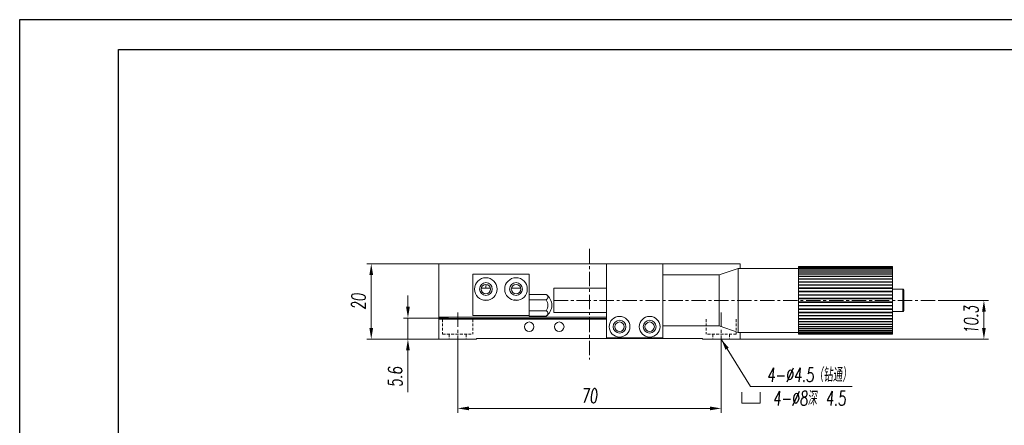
# Model space of a CAD drawing. Header units: millimetres. Extents: x 15158 to 15599, y 321 to 946.
# Tile 6 of 7: x 15158 to 15419, y 838 to 946. Entities that reach past the tile are written whole.
import ezdxf

# ---------------------------------------------------------------- set-up
doc = ezdxf.new("R2010")
doc.units = ezdxf.units.MM
doc.header["$LTSCALE"] = 0.3
doc.linetypes.add('CENTERX2', pattern=[20.32, 12.7, -2.54, 2.54, -2.54])
doc.linetypes.add('DASHED', pattern=[19.05, 12.7, -6.35])
for name, color, linetype, lineweight in [('中心线', 5, 'CENTERX2', 13), ('外框', 7, 'Continuous', 30), ('标注', 1, 'Continuous', 18), ('虚线', 6, 'DASHED', 13), ('轮廓线', 7, 'Continuous', 20)]:
    doc.layers.add(name, color=color, linetype=linetype, lineweight=lineweight)
doc.styles.get("Standard").update_dxf_attribs({"font": 'txt.shx', "width": 0.67, "oblique": 5, "bigfont": 'gbcbig.shx'})
doc.dimstyles.new('1.5', dxfattribs={"dimscale": 1.5, "dimtxt": 2.5, "dimasz": 2, "dimexe": 0.8, "dimexo": 0, "dimgap": 1, "dimtad": 1, "dimdec": 1, "dimdsep": 46, "dimtxsty": 'Standard', "dimcen": 0, "dimclrd": 256, "dimclre": 256, "dimclrt": 256, "dimadec": 0, "dimazin": 0, "dimtfac": 1, "dimtdec": 1, "dimtmove": 0, "dimatfit": 3, "dimfxl": 0, "dimtzin": 0, "dimlwd": -1, "dimlwe": -1, "dimarcsym": 0})

# ---------------------------------------------------------------- blocks, each defined once
blk = doc.blocks.new('Y')
at = {"lineweight": 30}
for points in [[(-3857.44, 2213.99), (-4154.44, 2213.99), (-4154.44, 2003.97)], [(-4136.76, 2009.27), (-4136.76, 2208.69), (-3862.74, 2208.69)]]:
    blk.add_lwpolyline(points, dxfattribs=at)
blk = doc.blocks.new('W')
blk.add_blockref('Y', (0, 0))
blk = doc.blocks.new('2')
at = {"layer": '标注', "ltscale": 0.3}
for p, q in [((-5.625, 6.75), (-5.625, 0)), ((5.625, 0), (5.625, 6.75)), ((-5.625, 0), (3.375, 0)), ((-5.625, 0), (5.625, 0))]:
    blk.add_line(p, q, dxfattribs=at)
blk = doc.blocks.new('*D221')
at = {"layer": 'Defpoints', "color": 0}
for p in [(15260.93, 866.55), (15269.15, 866.55), (15269.15, 860.95)]:
    blk.add_point(p, dxfattribs=at)
at = {"layer": '标注'}
for p, q in [((15260.93, 869.55), (15260.93, 872.55)), ((15269.15, 866.55), (15259.73, 866.55)), ((15260.93, 866.55), (15260.93, 860.95)), ((15269.15, 860.95), (15259.73, 860.95)), ((15260.93, 857.95), (15260.93, 846.87))]:
    blk.add_line(p, q, dxfattribs=at)
for points in [[(15260.43, 869.55), (15261.43, 869.55), (15260.93, 866.55)], [(15260.43, 857.95), (15261.43, 857.95), (15260.93, 860.95)]]:
    blk.add_solid(points, dxfattribs=at)
at = {"layer": '标注', "insert": (15257.56, 850.91), "char_height": 3.75, "attachment_point": 5, "rotation": 90}
blk.add_mtext('5.6', dxfattribs=at)
blk = doc.blocks.new('*D222')
at = {"layer": 'Defpoints', "color": 0}
for p in [(15269.15, 880.95), (15251.18, 860.95), (15269.15, 860.95)]:
    blk.add_point(p, dxfattribs=at)
at = {"layer": '标注'}
for p, q in [((15269.15, 880.95), (15249.98, 880.95)), ((15251.18, 877.95), (15251.18, 863.95)), ((15269.15, 860.95), (15249.98, 860.95))]:
    blk.add_line(p, q, dxfattribs=at)
for points in [[(15250.68, 877.95), (15251.68, 877.95), (15251.18, 880.95)], [(15250.68, 863.95), (15251.68, 863.95), (15251.18, 860.95)]]:
    blk.add_solid(points, dxfattribs=at)
at = {"layer": '标注', "insert": (15247.81, 870.95), "char_height": 3.75, "attachment_point": 5, "rotation": 90}
blk.add_mtext('20', dxfattribs=at)
blk = doc.blocks.new('*D223')
at = {"layer": 'Defpoints', "color": 0}
for p in [(15402.37, 871.25), (15349.15, 860.95), (15413.94, 860.95)]:
    blk.add_point(p, dxfattribs=at)
at = {"layer": '标注'}
for p, q in [((15402.37, 871.25), (15415.14, 871.25)), ((15413.94, 868.25), (15413.94, 863.95)), ((15349.15, 860.95), (15415.14, 860.95))]:
    blk.add_line(p, q, dxfattribs=at)
for points in [[(15413.44, 868.25), (15414.44, 868.25), (15413.94, 871.25)], [(15413.44, 863.95), (15414.44, 863.95), (15413.94, 860.95)]]:
    blk.add_solid(points, dxfattribs=at)
at = {"layer": '标注', "insert": (15410.57, 866.1), "char_height": 3.75, "attachment_point": 5, "rotation": 90}
blk.add_mtext('10.3', dxfattribs=at)
blk = doc.blocks.new('*D231')
at = {"layer": 'Defpoints', "color": 0}
for p in [(15274.15, 859.07), (15344.15, 859.07), (15344.15, 842.54)]:
    blk.add_point(p, dxfattribs=at)
at = {"layer": '标注'}
for p, q in [((15274.15, 859.07), (15274.15, 841.34)), ((15344.15, 859.07), (15344.15, 841.34)), ((15277.15, 842.54), (15341.15, 842.54))]:
    blk.add_line(p, q, dxfattribs=at)
for points in [[(15277.15, 843.04), (15277.15, 842.04), (15274.15, 842.54)], [(15341.15, 843.04), (15341.15, 842.04), (15344.15, 842.54)]]:
    blk.add_solid(points, dxfattribs=at)
at = {"layer": '标注', "insert": (15309.15, 845.91), "char_height": 3.75, "attachment_point": 5}
blk.add_mtext('70', dxfattribs=at)
blk = doc.blocks.new('GT')
at = {"color": 7, "linetype": 'Continuous', "lineweight": 15}
for p, q in [((889.82, 513.93), (889.82, 519.53)), ((892.82, 519.73), (890.02, 519.73)), ((890.02, 513.73), (892.82, 513.73))]:
    blk.add_line(p, q, dxfattribs=at)
at = {"color": 8, "linetype": 'Continuous', "lineweight": 15}
for p, q in [((890.02, 519.73), (890.02, 513.75)), ((890.02, 513.75), (890.02, 513.73))]:
    blk.add_line(p, q, dxfattribs=at)
at = {"color": 7, "linetype": 'Continuous', "lineweight": 15}
for centre, start, end in [((890.02, 519.53), 90, 180), ((890.02, 513.93), 180, 270)]:
    blk.add_arc(centre, 0.2, start, end, dxfattribs=at)

msp = doc.modelspace()

# ---------------------------------------------------------------- linework, layer by layer
at = {"layer": '中心线'}
for p, q in [((15309.146, 884.915), (15309.146, 855.53)), ((15299.646, 871.254), (15402.375, 871.254)), ((15274.146, 867.998), (15274.146, 859.072)), ((15344.146, 867.998), (15344.146, 859.072))]:
    msp.add_line(p, q, dxfattribs=at)
at = {"layer": '标注', "ltscale": 0.3}
msp.add_line((15378.952, 848.345), (15351.896, 848.345), dxfattribs=at)
at = {"layer": '虚线', "lineweight": 15, "ltscale": 0.2}
for p, q in [((15270.146, 866.254), (15270.146, 862.254)), ((15278.146, 866.254), (15278.146, 862.254)), ((15340.146, 866.254), (15340.146, 862.254)), ((15348.146, 866.254), (15348.146, 862.254)), ((15270.146, 862.254), (15278.146, 862.254)), ((15271.896, 862.254), (15271.896, 860.954)), ((15276.396, 862.254), (15276.396, 860.954)), ((15348.146, 862.254), (15340.146, 862.254)), ((15341.896, 862.254), (15341.896, 860.954)), ((15346.396, 862.254), (15346.396, 860.954))]:
    msp.add_line(p, q, dxfattribs=at)
at = {"layer": '轮廓线', "color": 7, "linetype": 'Continuous', "lineweight": 15}
for p, q in [((15269.146, 880.954), (15269.146, 866.754)), ((15269.146, 880.954), (15313.646, 880.954)), ((15328.646, 880.954), (15313.646, 880.954)), ((15313.646, 880.954), (15313.646, 861.254)), ((15328.646, 880.954), (15328.646, 861.254)), ((15328.646, 880.954), (15349.146, 880.954)), ((15348.646, 879.754), (15343.646, 878.054)), ((15364.646, 879.754), (15348.646, 879.754)), ((15348.646, 862.754), (15348.646, 879.754)), ((15349.146, 880.954), (15349.146, 879.754)), ((15364.646, 880.245), (15389.646, 880.245)), ((15364.646, 880.238), (15364.646, 880.245)), ((15364.646, 880.238), (15389.646, 880.238)), ((15364.646, 880.238), (15364.646, 880.154)), ((15364.646, 880.154), (15389.646, 880.154)), ((15364.646, 880.132), (15364.646, 880.154)), ((15364.646, 880.132), (15389.646, 880.132)), ((15364.646, 880.132), (15364.646, 879.965)), ((15364.646, 879.965), (15389.646, 879.965)), ((15364.646, 879.929), (15364.646, 879.965)), ((15364.646, 879.929), (15389.646, 879.929)), ((15364.646, 879.929), (15364.646, 879.681)), ((15364.646, 879.681), (15389.646, 879.681)), ((15364.646, 879.63), (15364.646, 879.681)), ((15364.646, 879.63), (15389.646, 879.63)), ((15364.646, 879.63), (15364.646, 879.305)), ((15364.646, 879.305), (15389.646, 879.305)), ((15364.646, 879.24), (15364.646, 879.305)), ((15364.646, 879.24), (15389.646, 879.24)), ((15364.646, 879.24), (15364.646, 878.841)), ((15389.646, 880.238), (15389.646, 880.245)), ((15389.646, 880.154), (15389.646, 880.238)), ((15389.646, 880.132), (15389.646, 880.154)), ((15389.646, 879.965), (15389.646, 880.132)), ((15389.646, 879.929), (15389.646, 879.965)), ((15389.646, 879.681), (15389.646, 879.929)), ((15389.646, 879.63), (15389.646, 879.681)), ((15389.646, 879.305), (15389.646, 879.63)), ((15389.646, 879.24), (15389.646, 879.305)), ((15389.646, 878.841), (15389.646, 879.24)), ((15278.146, 878.254), (15293.146, 878.254)), ((15278.146, 878.254), (15278.146, 867.254)), ((15293.146, 878.254), (15293.146, 867.254)), ((15343.646, 878.054), (15328.646, 878.054)), ((15343.646, 864.454), (15343.646, 878.054)), ((15364.646, 878.841), (15389.646, 878.841)), ((15364.646, 878.763), (15364.646, 878.841)), ((15364.646, 878.763), (15389.646, 878.763)), ((15364.646, 878.763), (15364.646, 878.293)), ((15364.646, 878.293), (15389.646, 878.293)), ((15364.646, 878.203), (15364.646, 878.293)), ((15364.646, 878.203), (15389.646, 878.203)), ((15364.646, 878.203), (15364.646, 877.668)), ((15364.646, 877.668), (15389.646, 877.668)), ((15364.646, 877.567), (15364.646, 877.668)), ((15364.646, 877.567), (15389.646, 877.567)), ((15364.646, 877.567), (15364.646, 876.973)), ((15364.646, 876.973), (15389.646, 876.973)), ((15364.646, 876.862), (15364.646, 876.973)), ((15364.646, 876.862), (15389.646, 876.862)), ((15364.646, 876.862), (15364.646, 876.215)), ((15389.646, 878.763), (15389.646, 878.841)), ((15389.646, 878.293), (15389.646, 878.763)), ((15389.646, 878.203), (15389.646, 878.293)), ((15389.646, 877.668), (15389.646, 878.203)), ((15389.646, 877.567), (15389.646, 877.668)), ((15389.646, 876.973), (15389.646, 877.567)), ((15389.646, 876.862), (15389.646, 876.973)), ((15389.646, 876.215), (15389.646, 876.862)), ((15282.88, 874.454), (15280.412, 874.454)), ((15290.88, 874.454), (15288.412, 874.454)), ((15313.646, 874.454), (15299.646, 874.454)), ((15299.646, 868.054), (15299.646, 874.454)), ((15364.646, 876.215), (15389.646, 876.215)), ((15364.646, 876.096), (15364.646, 876.215)), ((15364.646, 876.096), (15389.646, 876.096)), ((15364.646, 876.096), (15364.646, 875.403)), ((15364.646, 875.403), (15389.646, 875.403)), ((15364.646, 875.276), (15364.646, 875.403)), ((15364.646, 875.276), (15389.646, 875.276)), ((15364.646, 875.276), (15364.646, 874.546)), ((15364.646, 874.546), (15389.646, 874.546)), ((15364.646, 874.413), (15364.646, 874.546)), ((15364.646, 874.413), (15389.646, 874.413)), ((15364.646, 874.413), (15364.646, 873.652)), ((15364.646, 873.652), (15389.646, 873.652)), ((15364.646, 873.515), (15364.646, 873.652)), ((15389.646, 876.096), (15389.646, 876.215)), ((15389.646, 875.403), (15389.646, 876.096)), ((15389.646, 875.276), (15389.646, 875.403)), ((15389.646, 874.546), (15389.646, 875.276)), ((15389.646, 874.413), (15389.646, 874.546)), ((15389.646, 873.652), (15389.646, 874.413)), ((15389.646, 873.515), (15389.646, 873.652)), ((15280.98, 871.329), (15282.312, 871.329)), ((15288.98, 871.329), (15290.312, 871.329)), ((15289.262, 871.329), (15289.257, 871.32)), ((15289.491, 871.329), (15289.498, 871.262)), ((15289.567, 871.264), (15289.529, 871.329)), ((15289.862, 871.329), (15289.85, 871.307)), ((15293.146, 872.841), (15297.646, 872.841)), ((15293.146, 871.397), (15297.646, 871.397)), ((15364.646, 873.515), (15389.646, 873.515)), ((15364.646, 873.515), (15364.646, 872.732)), ((15364.646, 872.732), (15389.646, 872.732)), ((15364.646, 872.592), (15364.646, 872.732)), ((15364.646, 872.592), (15389.646, 872.592)), ((15364.646, 872.592), (15364.646, 871.796)), ((15364.646, 871.796), (15389.646, 871.796)), ((15364.646, 871.654), (15364.646, 871.796)), ((15364.646, 871.654), (15389.646, 871.654)), ((15364.646, 871.654), (15364.646, 870.854)), ((15389.646, 872.732), (15389.646, 873.515)), ((15389.646, 872.592), (15389.646, 872.732)), ((15389.646, 871.796), (15389.646, 872.592)), ((15389.646, 871.654), (15389.646, 871.796)), ((15389.646, 870.854), (15389.646, 871.654)), ((15293.146, 868.511), (15297.646, 868.511)), ((15364.646, 870.854), (15389.646, 870.854)), ((15364.646, 870.712), (15364.646, 870.854)), ((15364.646, 870.712), (15389.646, 870.712)), ((15364.646, 870.712), (15364.646, 869.916)), ((15364.646, 869.916), (15389.646, 869.916)), ((15364.646, 869.776), (15364.646, 869.916)), ((15364.646, 869.776), (15389.646, 869.776)), ((15364.646, 869.776), (15364.646, 868.993)), ((15364.646, 868.993), (15389.646, 868.993)), ((15364.646, 868.856), (15364.646, 868.993)), ((15364.646, 868.856), (15389.646, 868.856)), ((15364.646, 868.856), (15364.646, 868.095)), ((15389.646, 870.712), (15389.646, 870.854)), ((15389.646, 869.916), (15389.646, 870.712)), ((15389.646, 869.776), (15389.646, 869.916)), ((15389.646, 868.993), (15389.646, 869.776)), ((15389.646, 868.856), (15389.646, 868.993)), ((15389.646, 868.095), (15389.646, 868.856)), ((15269.146, 866.654), (15269.146, 866.754)), ((15269.146, 866.754), (15313.646, 866.754)), ((15269.146, 866.654), (15271.646, 866.654)), ((15269.146, 866.454), (15269.146, 866.654)), ((15269.146, 866.454), (15271.646, 866.454)), ((15269.146, 866.254), (15269.146, 866.454)), ((15269.146, 866.254), (15313.646, 866.254)), ((15269.146, 866.254), (15269.146, 860.954)), ((15271.646, 866.454), (15271.646, 866.654)), ((15313.646, 866.454), (15271.646, 866.454)), ((15278.146, 867.254), (15293.146, 867.254)), ((15293.146, 867.254), (15293.146, 867.067)), ((15293.146, 867.067), (15297.646, 867.067)), ((15299.646, 868.054), (15313.646, 868.054)), ((15364.646, 868.095), (15389.646, 868.095)), ((15364.646, 867.962), (15364.646, 868.095)), ((15364.646, 867.962), (15389.646, 867.962)), ((15364.646, 867.962), (15364.646, 867.232)), ((15364.646, 867.232), (15389.646, 867.232)), ((15364.646, 867.105), (15364.646, 867.232)), ((15364.646, 867.105), (15389.646, 867.105)), ((15364.646, 867.105), (15364.646, 866.412)), ((15364.646, 866.412), (15389.646, 866.412)), ((15364.646, 866.293), (15364.646, 866.412)), ((15364.646, 866.293), (15389.646, 866.293)), ((15364.646, 866.293), (15364.646, 865.646)), ((15389.646, 867.962), (15389.646, 868.095)), ((15389.646, 867.232), (15389.646, 867.962)), ((15389.646, 867.105), (15389.646, 867.232)), ((15389.646, 866.412), (15389.646, 867.105)), ((15389.646, 866.293), (15389.646, 866.412)), ((15389.646, 865.646), (15389.646, 866.293)), ((15328.646, 864.454), (15343.646, 864.454)), ((15343.646, 864.454), (15348.646, 862.754)), ((15364.646, 865.646), (15389.646, 865.646)), ((15364.646, 865.535), (15364.646, 865.646)), ((15364.646, 865.535), (15389.646, 865.535)), ((15364.646, 865.535), (15364.646, 864.941)), ((15364.646, 864.941), (15389.646, 864.941)), ((15364.646, 864.84), (15364.646, 864.941)), ((15364.646, 864.84), (15389.646, 864.84)), ((15364.646, 864.84), (15364.646, 864.305)), ((15364.646, 864.305), (15389.646, 864.305)), ((15364.646, 864.215), (15364.646, 864.305)), ((15364.646, 864.215), (15389.646, 864.215)), ((15364.646, 864.215), (15364.646, 863.745)), ((15364.646, 863.745), (15389.646, 863.745)), ((15364.646, 863.667), (15364.646, 863.745)), ((15364.646, 863.667), (15389.646, 863.667)), ((15364.646, 863.667), (15364.646, 863.268)), ((15364.646, 863.268), (15389.646, 863.268)), ((15364.646, 863.203), (15364.646, 863.268)), ((15364.646, 863.203), (15389.646, 863.203)), ((15364.646, 863.203), (15364.646, 862.878)), ((15389.646, 865.535), (15389.646, 865.646)), ((15389.646, 864.941), (15389.646, 865.535)), ((15389.646, 864.84), (15389.646, 864.941)), ((15389.646, 864.305), (15389.646, 864.84)), ((15389.646, 864.215), (15389.646, 864.305)), ((15389.646, 863.745), (15389.646, 864.215)), ((15389.646, 863.667), (15389.646, 863.745)), ((15389.646, 863.268), (15389.646, 863.667)), ((15389.646, 863.203), (15389.646, 863.268)), ((15389.646, 862.878), (15389.646, 863.203)), ((15269.146, 860.954), (15279.146, 860.954)), ((15279.146, 860.954), (15279.146, 861.154)), ((15279.146, 861.154), (15339.146, 861.154)), ((15328.646, 861.254), (15313.646, 861.254)), ((15339.146, 861.154), (15339.146, 860.954)), ((15339.146, 860.954), (15349.146, 860.954)), ((15348.646, 862.754), (15364.646, 862.754)), ((15349.146, 862.754), (15349.146, 860.954)), ((15364.646, 862.878), (15389.646, 862.878)), ((15364.646, 862.827), (15364.646, 862.878)), ((15364.646, 862.827), (15389.646, 862.827)), ((15364.646, 862.827), (15364.646, 862.579)), ((15364.646, 862.579), (15389.646, 862.579)), ((15364.646, 862.543), (15364.646, 862.579)), ((15364.646, 862.543), (15389.646, 862.543)), ((15364.646, 862.543), (15364.646, 862.376)), ((15364.646, 862.376), (15389.646, 862.376)), ((15364.646, 862.354), (15364.646, 862.376)), ((15364.646, 862.354), (15389.646, 862.354)), ((15364.646, 862.354), (15364.646, 862.27)), ((15364.646, 862.27), (15389.646, 862.27)), ((15364.646, 862.263), (15364.646, 862.27)), ((15364.646, 862.263), (15389.646, 862.263)), ((15389.646, 862.827), (15389.646, 862.878)), ((15389.646, 862.579), (15389.646, 862.827)), ((15389.646, 862.543), (15389.646, 862.579)), ((15389.646, 862.376), (15389.646, 862.543)), ((15389.646, 862.354), (15389.646, 862.376)), ((15389.646, 862.27), (15389.646, 862.354)), ((15389.646, 862.263), (15389.646, 862.27))]:
    msp.add_line(p, q, dxfattribs=at)
for centre, radius in [((15281.646, 874.254), 3), ((15289.646, 874.254), 3), ((15281.646, 874.254), 1.7), ((15281.646, 874.254), 1.25), ((15289.646, 874.254), 1.7), ((15289.646, 874.254), 1.25), ((15317.146, 864.254), 2.75), ((15317.146, 864.254), 1.7), ((15325.146, 864.254), 2.75), ((15325.146, 864.254), 1.7), ((15293.146, 864.254), 1.25), ((15301.146, 864.254), 1.25), ((15317.146, 864.254), 1.25), ((15325.146, 864.254), 1.25)]:
    msp.add_circle(centre, radius, dxfattribs=at)
for centre, radius, start, end in [((15295.618, 869.954), 3.528, 359.94415, 54.91415), ((15297.282, 872.119), 0.808, 296.73395, 63.26605), ((15295.618, 869.954), 2.489, 324.55667, 35.44333), ((15295.618, 869.954), 3.528, 305.08585, 359.94415), ((15297.282, 867.789), 0.808, 296.73395, 63.26605)]:
    msp.add_arc(centre, radius, start, end, dxfattribs=at)
for points, knots in [([(15281.696, 875.503), (15281.681, 875.351), (15281.653, 875.08), (15281.645, 874.737), (15281.646, 874.539), (15281.649, 874.462), (15281.649, 874.454)], [0, 0, 0, 0, 0.4346884, 0.7795306, 0.977087, 1, 1, 1, 1]), ([(15289.341, 871.454), (15289.354, 871.446), (15289.369, 871.437), (15289.383, 871.306), (15289.385, 871.289)], [0, 0, 0, 0, 0.8720166, 1, 1, 1, 1])]:
    msp.add_open_spline(points, degree=3, knots=knots, dxfattribs=at)

# ---------------------------------------------------------------- block references
at = {"layer": '中心线', "xscale": 0.4335648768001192, "yscale": 0.4335648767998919, "zscale": 0.4335648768}
msp.add_blockref('2', (15352.079, 843.901), dxfattribs=at)
at = {"layer": '外框', "lineweight": 25, "xscale": 1.487159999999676, "yscale": 1.487160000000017, "zscale": 1.48716}
msp.add_blockref('W', (21336.104, -2346.721), dxfattribs=at)
at = {"layer": '标注', "rotation": 180}
msp.add_blockref('GT', (16282.461, 1387.986), dxfattribs=at)

# ---------------------------------------------------------------- texts
at = {"layer": '标注', "ltscale": 0.3, "insert": (15367.568, 848.345), "char_height": 3.746, "attachment_point": 5}
msp.add_mtext('4-%%C4.5（钻通）\\P4-%%C8深 4.5', dxfattribs=at)

# ---------------------------------------------------------------- dimensions: what is measured, and where the dimension line sits
at = {"layer": '标注'}
for base, p1, p2, picture, middle in [((15251.181, 860.954), (15269.146, 880.954), (15269.146, 860.954), '*D222', (15247.806, 870.954)), ((15413.945, 860.954), (15402.375, 871.254), (15349.146, 860.954), '*D223', (15410.57, 866.104))]:
    dim = msp.add_linear_dim(base=base, p1=p1, p2=p2, angle=90, dimstyle='1.5', dxfattribs=at)
    dim.commit()
    dim.dimension.update_dxf_attribs({"geometry": picture, "text_midpoint": middle})
dim = msp.add_linear_dim(base=(15260.932, 866.554), p1=(15269.146, 860.954), p2=(15269.146, 866.554), angle=90, dimstyle='1.5', dxfattribs=at)
dim.commit()
dim.dimension.update_dxf_attribs({"geometry": '*D221', "text_midpoint": (15260.932, 850.914), "dimtype": 160})
dim = msp.add_linear_dim(base=(15344.146, 842.537), p1=(15274.146, 859.072), p2=(15344.146, 859.072), dimstyle='1.5', dxfattribs=at)
dim.commit()
dim.dimension.update_dxf_attribs({"geometry": '*D231', "text_midpoint": (15309.146, 845.912)})

# ---------------------------------------------------------------- leaders
at = {"layer": '标注', "ltscale": 0.3}
msp.add_leader([(15344.146, 860.954), (15351.896, 848.345)], dimstyle='1.5', override={"dimgap": 1, "dimtad": 0}, dxfattribs=at)

doc.saveas('drawing.dxf')
